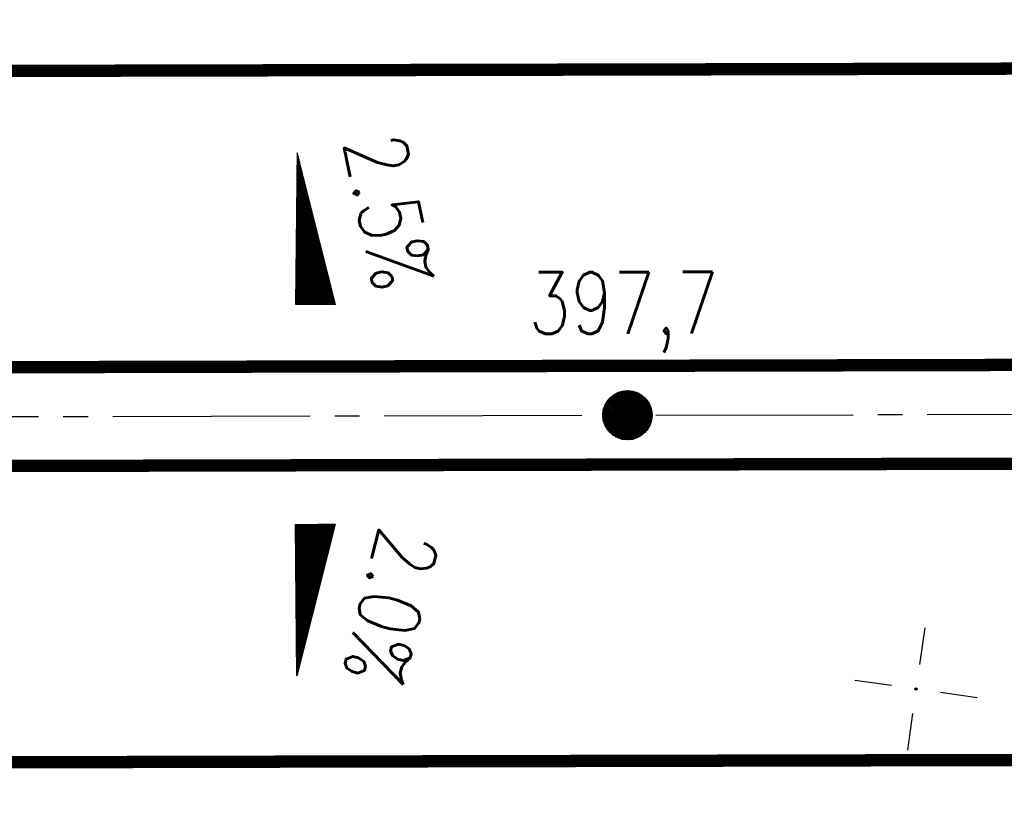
# Model space of a CAD drawing. Extents: x 0 to 1135, y 0 to 420.
# Tile 12 of 116: x 54 to 94, y 186 to 217. Entities that reach past the tile are written whole.
import ezdxf

# ---------------------------------------------------------------- set-up
doc = ezdxf.new("R2010")
doc.units = 0
doc.header["$LTSCALE"] = 2
doc.header["$MEASUREMENT"] = 0
doc.linetypes.add('ACHSE', pattern=[5.5, 4, -0.5, 0.5, -0.5])
doc.linetypes.add('AUSGEZOGEN', pattern=[0])
doc.layers.get('0').update_dxf_attribs({"color": 8, "linetype": 'AUSGEZOGEN'})
for name, color, linetype in [('ACHSETOP', 250, 'ACHSE'), ('FBRTOP', 8, 'AUSGEZOGEN'), ('GEF', 8, 'AUSGEZOGEN'), ('HEKT_B', 250, 'CONTINUOUS'), ('NETZ', 250, 'AUSGEZOGEN')]:
    doc.layers.add(name, color=color, linetype=linetype)
doc.styles.add('ROMANS', font='romans.shx', dxfattribs={"width": 0.8})

# ---------------------------------------------------------------- blocks, each defined once
blk = doc.blocks.new('IKR')
at = {"color": 0}
for p, q in [((0, 1), (0, 2.5)), ((-2.5, 0), (-1, 0)), ((1, 0), (2.5, 0)), ((0, -2.5), (0, -1))]:
    blk.add_line(p, q, dxfattribs=at)
blk.add_circle((0, 0), 0.05, dxfattribs=at)
blk.add_point((0, 0), dxfattribs=at)
blk = doc.blocks.new('*X17')
at = {"color": 0}
for p, q in [((212.234, 257.394), (213.242, 258.402)), ((212.236, 257.466), (213.169, 258.4)), ((212.237, 257.326), (213.31, 258.399)), ((212.244, 257.262), (213.373, 258.392)), ((212.244, 257.545), (213.09, 258.391)), ((212.254, 257.202), (213.434, 258.381)), ((212.261, 257.633), (213.003, 258.375)), ((212.268, 257.145), (213.491, 258.368)), ((212.284, 257.09), (213.545, 258.351)), ((212.29, 257.732), (212.903, 258.346)), ((212.303, 257.038), (213.597, 258.333)), ((212.324, 256.988), (213.647, 258.312)), ((212.343, 257.856), (212.779, 258.293)), ((212.347, 256.941), (213.694, 258.288)), ((212.372, 256.895), (213.74, 258.263)), ((212.399, 256.852), (213.783, 258.236)), ((212.428, 256.81), (213.825, 258.207)), ((212.459, 256.77), (213.865, 258.176)), ((212.492, 256.732), (213.903, 258.143)), ((212.526, 256.696), (213.939, 258.109)), ((212.563, 256.662), (213.974, 258.073)), ((212.601, 256.629), (214.006, 258.035)), ((212.64, 256.598), (214.037, 257.995)), ((212.682, 256.569), (214.066, 257.953)), ((212.726, 256.542), (214.093, 257.91)), ((212.771, 256.517), (214.119, 257.864)), ((212.819, 256.493), (214.142, 257.817)), ((212.868, 256.472), (214.163, 257.767)), ((212.92, 256.454), (214.182, 257.715)), ((212.975, 256.437), (214.198, 257.661)), ((213.032, 256.424), (214.211, 257.603)), ((213.092, 256.414), (214.222, 257.543)), ((213.156, 256.407), (214.229, 257.479)), ((213.224, 256.404), (214.232, 257.412)), ((213.296, 256.406), (214.23, 257.339)), ((213.375, 256.414), (214.222, 257.26)), ((213.463, 256.43), (214.205, 257.173)), ((213.563, 256.46), (214.176, 257.073)), ((213.686, 256.512), (214.123, 256.949))]:
    blk.add_line(p, q, dxfattribs=at)
blk = doc.blocks.new('SRMAST2')
at = {"color": 0}
blk.add_circle((0, 0), 0.999, dxfattribs=at)
blk.add_point((0, 0), dxfattribs=at)
blk.add_blockref('*X17', (-213.233, -257.403))
blk = doc.blocks.new('*X15')
at = {"color": 0}
for p, q in [((725.827, 193.844), (727.436, 195.453)), ((725.827, 193.853), (727.427, 195.453)), ((725.827, 193.861), (727.418, 195.453)), ((725.827, 193.87), (727.409, 195.453)), ((725.827, 193.879), (727.401, 195.453)), ((725.827, 193.888), (727.392, 195.453)), ((725.827, 193.897), (727.383, 195.453)), ((725.827, 193.906), (727.374, 195.453)), ((725.827, 193.914), (727.365, 195.453)), ((725.827, 193.923), (727.356, 195.453)), ((725.827, 193.932), (727.347, 195.453)), ((725.827, 193.941), (727.339, 195.453)), ((725.827, 193.95), (727.33, 195.453)), ((725.827, 193.959), (727.321, 195.453)), ((725.827, 193.967), (727.312, 195.453)), ((725.827, 193.976), (727.303, 195.453)), ((725.827, 193.985), (727.294, 195.453)), ((725.827, 193.994), (727.286, 195.453)), ((725.827, 194.003), (727.277, 195.453)), ((725.827, 194.012), (727.268, 195.453)), ((725.827, 194.02), (727.259, 195.453)), ((725.827, 194.029), (727.25, 195.453)), ((725.827, 194.038), (727.241, 195.453)), ((725.827, 194.047), (727.233, 195.453)), ((725.827, 194.056), (727.224, 195.453)), ((725.827, 194.065), (727.215, 195.453)), ((725.827, 194.073), (727.206, 195.453)), ((725.827, 194.082), (727.197, 195.453)), ((725.827, 194.091), (727.188, 195.453)), ((725.827, 194.1), (727.18, 195.453)), ((725.827, 194.109), (727.171, 195.453)), ((725.827, 194.118), (727.162, 195.453)), ((725.827, 194.127), (727.153, 195.453)), ((725.827, 194.135), (727.144, 195.453)), ((725.827, 194.144), (727.135, 195.453)), ((725.827, 194.153), (727.127, 195.453)), ((725.827, 194.162), (727.118, 195.453)), ((725.827, 194.171), (727.109, 195.453)), ((725.827, 194.18), (727.1, 195.453)), ((725.827, 194.188), (727.091, 195.453)), ((725.827, 194.197), (727.082, 195.453)), ((725.827, 194.206), (727.073, 195.453)), ((725.827, 194.215), (727.065, 195.453)), ((725.827, 194.224), (727.056, 195.453)), ((725.827, 194.233), (727.047, 195.453)), ((725.827, 194.241), (727.038, 195.453)), ((725.827, 194.25), (727.029, 195.453)), ((725.827, 194.259), (727.02, 195.453)), ((725.827, 194.268), (727.012, 195.453)), ((725.827, 194.277), (727.003, 195.453)), ((725.827, 194.286), (726.994, 195.453)), ((725.827, 194.294), (726.985, 195.453)), ((725.827, 194.303), (726.976, 195.453)), ((725.827, 194.312), (726.967, 195.453)), ((725.827, 194.321), (726.959, 195.453)), ((725.827, 194.33), (726.95, 195.453)), ((725.827, 194.339), (726.941, 195.453)), ((725.827, 194.348), (726.932, 195.453)), ((725.827, 194.356), (726.923, 195.453)), ((725.827, 194.365), (726.914, 195.453)), ((725.827, 194.374), (726.906, 195.453)), ((725.827, 194.383), (726.897, 195.453)), ((725.827, 194.392), (726.888, 195.453)), ((725.827, 194.401), (726.879, 195.453)), ((725.827, 194.409), (726.87, 195.453)), ((725.827, 194.418), (726.861, 195.453)), ((725.827, 194.427), (726.853, 195.453)), ((725.827, 194.436), (726.844, 195.453)), ((725.827, 194.445), (726.835, 195.453)), ((725.827, 194.454), (726.826, 195.453)), ((725.827, 194.462), (726.817, 195.453)), ((725.827, 194.471), (726.808, 195.453)), ((725.827, 194.48), (726.799, 195.453)), ((725.827, 194.489), (726.791, 195.453)), ((725.827, 194.498), (726.782, 195.453)), ((725.827, 194.507), (726.773, 195.453)), ((725.827, 194.515), (726.764, 195.453)), ((725.827, 194.524), (726.755, 195.453)), ((725.827, 194.533), (726.746, 195.453)), ((725.827, 194.542), (726.738, 195.453)), ((725.827, 194.551), (726.729, 195.453)), ((725.827, 194.56), (726.72, 195.453)), ((725.827, 194.568), (726.711, 195.453)), ((725.827, 194.577), (726.702, 195.453)), ((725.827, 194.586), (726.693, 195.453)), ((725.827, 194.595), (726.685, 195.453)), ((725.827, 194.604), (726.676, 195.453)), ((725.827, 194.613), (726.667, 195.453)), ((725.827, 194.622), (726.658, 195.453)), ((725.827, 194.63), (726.649, 195.453)), ((725.827, 194.639), (726.64, 195.453)), ((725.827, 194.648), (726.632, 195.453)), ((725.827, 194.657), (726.623, 195.453)), ((725.827, 194.666), (726.614, 195.453)), ((725.827, 194.675), (726.605, 195.453)), ((725.827, 194.683), (726.596, 195.453)), ((725.827, 194.692), (726.587, 195.453)), ((725.827, 194.701), (726.579, 195.453)), ((725.827, 194.71), (726.57, 195.453)), ((725.827, 194.719), (726.561, 195.453)), ((725.827, 194.728), (726.552, 195.453)), ((725.827, 194.736), (726.543, 195.453)), ((725.827, 194.745), (726.534, 195.453)), ((725.827, 194.754), (726.525, 195.453)), ((725.827, 194.763), (726.517, 195.453)), ((725.827, 194.772), (726.508, 195.453)), ((725.827, 194.781), (726.499, 195.453)), ((725.827, 194.789), (726.49, 195.453)), ((725.827, 194.798), (726.481, 195.453)), ((725.827, 194.807), (726.472, 195.453)), ((725.827, 194.816), (726.464, 195.453)), ((725.827, 194.825), (726.455, 195.453)), ((725.827, 194.834), (726.446, 195.453)), ((725.827, 194.842), (726.437, 195.453)), ((725.827, 194.851), (726.428, 195.453)), ((725.827, 194.86), (726.419, 195.453)), ((725.827, 194.869), (726.411, 195.453)), ((725.827, 194.878), (726.402, 195.453)), ((725.827, 194.887), (726.393, 195.453)), ((725.827, 194.896), (726.384, 195.453)), ((725.827, 194.904), (726.375, 195.453)), ((725.827, 194.913), (726.366, 195.453)), ((725.827, 194.922), (726.358, 195.453)), ((725.827, 194.931), (726.349, 195.453)), ((725.827, 194.94), (726.34, 195.453)), ((725.827, 194.949), (726.331, 195.453)), ((725.827, 194.957), (726.322, 195.453)), ((725.827, 194.966), (726.313, 195.453)), ((725.827, 194.975), (726.305, 195.453)), ((725.827, 194.984), (726.296, 195.453)), ((725.827, 194.993), (726.287, 195.453)), ((725.827, 195.002), (726.278, 195.453)), ((725.827, 195.01), (726.269, 195.453)), ((725.827, 195.019), (726.26, 195.453)), ((725.827, 195.028), (726.251, 195.453)), ((725.827, 195.037), (726.243, 195.453)), ((725.827, 195.046), (726.234, 195.453)), ((725.827, 195.055), (726.225, 195.453)), ((725.827, 195.063), (726.216, 195.453)), ((725.827, 195.072), (726.207, 195.453)), ((725.827, 195.081), (726.198, 195.453)), ((725.827, 195.09), (726.19, 195.453)), ((725.827, 195.099), (726.181, 195.453)), ((725.827, 195.108), (726.172, 195.453)), ((725.827, 195.116), (726.163, 195.453)), ((725.827, 195.125), (726.154, 195.453)), ((725.827, 195.134), (726.145, 195.453)), ((725.827, 195.143), (726.137, 195.453)), ((725.827, 195.152), (726.128, 195.453)), ((725.827, 195.161), (726.119, 195.453)), ((725.827, 195.17), (726.11, 195.453)), ((725.827, 195.178), (726.101, 195.453)), ((725.827, 195.187), (726.092, 195.453)), ((725.827, 195.196), (726.084, 195.453)), ((725.827, 195.205), (726.075, 195.453)), ((725.827, 195.214), (726.066, 195.453)), ((725.827, 195.223), (726.057, 195.453)), ((725.827, 195.231), (726.048, 195.453)), ((725.827, 195.24), (726.039, 195.453)), ((725.827, 195.249), (726.031, 195.453)), ((725.827, 195.258), (726.022, 195.453)), ((725.827, 195.267), (726.013, 195.453)), ((725.827, 195.276), (726.004, 195.453)), ((725.827, 195.284), (725.995, 195.453)), ((725.827, 195.293), (725.986, 195.453)), ((725.827, 195.302), (725.977, 195.453)), ((725.827, 195.311), (725.969, 195.453)), ((725.827, 195.32), (725.96, 195.453)), ((725.827, 195.329), (725.951, 195.453)), ((725.827, 195.337), (725.942, 195.453)), ((725.827, 195.346), (725.933, 195.453)), ((725.827, 195.355), (725.924, 195.453)), ((725.827, 195.364), (725.916, 195.453)), ((725.827, 195.373), (725.907, 195.453)), ((725.827, 195.382), (725.898, 195.453)), ((725.827, 195.39), (725.889, 195.453)), ((725.827, 195.399), (725.88, 195.453)), ((725.827, 195.408), (725.871, 195.453)), ((725.827, 195.417), (725.863, 195.453)), ((725.827, 195.426), (725.854, 195.453)), ((725.827, 195.435), (725.845, 195.453)), ((725.827, 195.444), (725.836, 195.453)), ((725.827, 193.826), (727.433, 195.433)), ((725.827, 193.817), (727.43, 195.421)), ((725.827, 193.808), (727.427, 195.409)), ((725.827, 193.799), (727.424, 195.397)), ((725.827, 193.791), (727.421, 195.385)), ((725.827, 193.782), (727.418, 195.373)), ((725.827, 193.773), (727.414, 195.361)), ((725.827, 193.764), (727.411, 195.349)), ((725.827, 193.755), (727.408, 195.337)), ((725.827, 193.746), (727.405, 195.325)), ((725.827, 193.738), (727.402, 195.313)), ((725.827, 193.729), (727.399, 195.301)), ((725.827, 193.72), (727.395, 195.289)), ((725.827, 193.711), (727.392, 195.277)), ((725.827, 193.702), (727.389, 195.265)), ((725.827, 193.693), (727.386, 195.253)), ((725.827, 193.685), (727.383, 195.241)), ((725.827, 193.676), (727.38, 195.229)), ((725.827, 193.667), (727.377, 195.217)), ((725.827, 193.658), (727.373, 195.205)), ((725.827, 193.649), (727.37, 195.193)), ((725.827, 193.64), (727.367, 195.181)), ((725.827, 193.632), (727.364, 195.169)), ((725.827, 193.623), (727.361, 195.157)), ((725.827, 193.614), (727.358, 195.145)), ((725.827, 193.605), (727.354, 195.133)), ((725.827, 193.596), (727.351, 195.121)), ((725.827, 193.587), (727.348, 195.109)), ((725.827, 193.579), (727.345, 195.097)), ((725.827, 193.57), (727.342, 195.085)), ((725.827, 193.561), (727.339, 195.073)), ((725.827, 193.552), (727.336, 195.061)), ((725.827, 193.543), (727.332, 195.049)), ((725.827, 193.534), (727.329, 195.037)), ((725.827, 193.525), (727.326, 195.025)), ((725.827, 193.517), (727.323, 195.013)), ((725.827, 193.508), (727.32, 195.001)), ((725.827, 193.499), (727.317, 194.989)), ((725.827, 193.49), (727.313, 194.977)), ((725.827, 193.481), (727.31, 194.965)), ((725.827, 193.472), (727.307, 194.953)), ((725.827, 193.464), (727.304, 194.941)), ((725.827, 193.455), (727.301, 194.929)), ((725.827, 193.446), (727.298, 194.917)), ((725.827, 193.437), (727.295, 194.905)), ((725.827, 193.428), (727.291, 194.893)), ((725.827, 193.419), (727.288, 194.881)), ((725.827, 193.411), (727.285, 194.869)), ((725.827, 193.402), (727.282, 194.857)), ((725.827, 193.393), (727.279, 194.845)), ((725.827, 193.384), (727.276, 194.833)), ((725.827, 193.375), (727.272, 194.821)), ((725.827, 193.366), (727.269, 194.809)), ((725.827, 193.358), (727.266, 194.797)), ((725.827, 193.349), (727.263, 194.785)), ((725.827, 193.34), (727.26, 194.773)), ((725.827, 193.331), (727.257, 194.761)), ((725.827, 193.322), (727.254, 194.749)), ((725.827, 193.313), (727.25, 194.737)), ((725.827, 193.305), (727.247, 194.725)), ((725.827, 193.296), (727.244, 194.713)), ((725.827, 193.287), (727.241, 194.701)), ((725.827, 193.278), (727.238, 194.689)), ((725.827, 193.269), (727.235, 194.677)), ((725.827, 193.26), (727.231, 194.665)), ((725.827, 193.251), (727.228, 194.653)), ((725.827, 193.243), (727.225, 194.641)), ((725.827, 193.234), (727.222, 194.629)), ((725.827, 193.225), (727.219, 194.617)), ((725.827, 193.216), (727.216, 194.605)), ((725.827, 193.207), (727.213, 194.593)), ((725.827, 193.198), (727.209, 194.581)), ((725.827, 193.19), (727.206, 194.569)), ((725.827, 193.181), (727.203, 194.557)), ((725.827, 193.172), (727.2, 194.545)), ((725.827, 193.163), (727.197, 194.533)), ((725.827, 193.154), (727.194, 194.521)), ((725.827, 193.145), (727.19, 194.509)), ((725.827, 193.137), (727.187, 194.497)), ((725.827, 193.128), (727.184, 194.485)), ((725.827, 193.119), (727.181, 194.473)), ((725.827, 193.11), (727.178, 194.461)), ((725.827, 193.101), (727.175, 194.449)), ((725.827, 193.092), (727.172, 194.437)), ((725.827, 193.084), (727.168, 194.425)), ((725.827, 193.075), (727.165, 194.413)), ((725.827, 193.066), (727.162, 194.401)), ((725.827, 193.057), (727.159, 194.389)), ((725.827, 193.048), (727.156, 194.377)), ((725.827, 193.039), (727.153, 194.365)), ((725.827, 193.031), (727.149, 194.353)), ((725.827, 193.022), (727.146, 194.341)), ((725.827, 193.013), (727.143, 194.329)), ((725.827, 193.004), (727.14, 194.317)), ((725.827, 192.995), (727.137, 194.305)), ((725.827, 192.986), (727.134, 194.293)), ((725.827, 192.977), (727.131, 194.281)), ((725.827, 192.969), (727.127, 194.269)), ((725.827, 192.96), (727.124, 194.257)), ((725.827, 192.951), (727.121, 194.245)), ((725.827, 192.942), (727.118, 194.233)), ((725.827, 192.933), (727.115, 194.221)), ((725.827, 192.924), (727.112, 194.209)), ((725.827, 192.916), (727.108, 194.197)), ((725.827, 192.907), (727.105, 194.185)), ((725.827, 192.898), (727.102, 194.173)), ((725.827, 192.889), (727.099, 194.161)), ((725.827, 192.88), (727.096, 194.15)), ((725.827, 192.871), (727.093, 194.138)), ((725.827, 192.863), (727.09, 194.126)), ((725.827, 192.854), (727.086, 194.114)), ((725.827, 192.845), (727.083, 194.102)), ((725.827, 192.836), (727.08, 194.09)), ((725.827, 192.827), (727.077, 194.078)), ((725.827, 192.818), (727.074, 194.066)), ((725.827, 192.81), (727.071, 194.054)), ((725.827, 192.801), (727.068, 194.042)), ((725.827, 192.792), (727.064, 194.03)), ((725.827, 192.783), (727.061, 194.018)), ((725.827, 192.774), (727.058, 194.006)), ((725.827, 192.765), (727.055, 193.994)), ((725.827, 192.757), (727.052, 193.982)), ((725.827, 192.748), (727.049, 193.97)), ((725.827, 192.739), (727.045, 193.958)), ((725.827, 192.73), (727.042, 193.946)), ((725.827, 192.721), (727.039, 193.934)), ((725.827, 192.712), (727.036, 193.922)), ((725.827, 192.703), (727.033, 193.91)), ((725.827, 192.695), (727.03, 193.898)), ((725.827, 192.686), (727.027, 193.886)), ((725.827, 192.677), (727.023, 193.874)), ((725.827, 192.668), (727.02, 193.862)), ((725.827, 192.659), (727.017, 193.85)), ((725.827, 192.65), (727.014, 193.838)), ((725.827, 192.642), (727.011, 193.826)), ((725.827, 192.633), (727.008, 193.814)), ((725.827, 192.624), (727.004, 193.802)), ((725.827, 192.615), (727.001, 193.79)), ((725.827, 192.606), (726.998, 193.778)), ((725.827, 192.597), (726.995, 193.766)), ((725.827, 192.589), (726.992, 193.754)), ((725.827, 192.58), (726.989, 193.742)), ((725.827, 192.571), (726.986, 193.73)), ((725.827, 192.562), (726.982, 193.718)), ((725.827, 192.553), (726.979, 193.706)), ((725.827, 192.544), (726.976, 193.694)), ((725.827, 192.536), (726.973, 193.682)), ((725.827, 192.527), (726.97, 193.67)), ((725.827, 192.518), (726.967, 193.658)), ((725.827, 192.509), (726.963, 193.646)), ((725.827, 192.5), (726.96, 193.634)), ((725.827, 192.491), (726.957, 193.622)), ((725.827, 192.483), (726.954, 193.61)), ((725.827, 192.474), (726.951, 193.598)), ((725.827, 192.465), (726.948, 193.586)), ((725.827, 192.456), (726.945, 193.574)), ((725.827, 192.447), (726.941, 193.562)), ((725.827, 192.438), (726.938, 193.55)), ((725.827, 192.429), (726.935, 193.538)), ((725.827, 192.421), (726.932, 193.526)), ((725.827, 192.412), (726.929, 193.514)), ((725.827, 192.403), (726.926, 193.502)), ((725.827, 192.394), (726.922, 193.49)), ((725.827, 192.385), (726.919, 193.478)), ((725.827, 192.376), (726.916, 193.466)), ((725.827, 192.368), (726.913, 193.454)), ((725.827, 192.359), (726.91, 193.442)), ((725.827, 192.35), (726.907, 193.43)), ((725.827, 192.341), (726.904, 193.418)), ((725.827, 192.332), (726.9, 193.406)), ((725.827, 192.323), (726.897, 193.394)), ((725.827, 192.315), (726.894, 193.382)), ((725.827, 192.306), (726.891, 193.37)), ((725.827, 192.297), (726.888, 193.358)), ((725.827, 192.288), (726.885, 193.346)), ((725.827, 192.279), (726.881, 193.334)), ((725.827, 192.27), (726.878, 193.322)), ((725.827, 192.262), (726.875, 193.31)), ((725.827, 192.253), (726.872, 193.298)), ((725.827, 192.244), (726.869, 193.286)), ((725.827, 192.235), (726.866, 193.274)), ((725.827, 192.226), (726.863, 193.262)), ((725.827, 192.217), (726.859, 193.25)), ((725.827, 192.209), (726.856, 193.238)), ((725.827, 192.2), (726.853, 193.226)), ((725.827, 192.191), (726.85, 193.214)), ((725.827, 192.182), (726.847, 193.202)), ((725.827, 192.173), (726.844, 193.19)), ((725.827, 192.164), (726.84, 193.178)), ((725.827, 192.155), (726.837, 193.166)), ((725.827, 192.147), (726.834, 193.154)), ((725.827, 192.138), (726.831, 193.142)), ((725.827, 192.129), (726.828, 193.13)), ((725.827, 192.12), (726.825, 193.118)), ((725.827, 192.111), (726.822, 193.106)), ((725.827, 192.102), (726.818, 193.094)), ((725.827, 192.094), (726.815, 193.082)), ((725.827, 192.085), (726.812, 193.07)), ((725.827, 192.076), (726.809, 193.058)), ((725.827, 192.067), (726.806, 193.046)), ((725.827, 192.058), (726.803, 193.034)), ((725.827, 192.049), (726.799, 193.022)), ((725.827, 192.041), (726.796, 193.01)), ((725.827, 192.032), (726.793, 192.998)), ((725.827, 192.023), (726.79, 192.986)), ((725.827, 192.014), (726.787, 192.974)), ((725.827, 192.005), (726.784, 192.962)), ((725.827, 191.996), (726.781, 192.95)), ((725.827, 191.988), (726.777, 192.938)), ((725.827, 191.979), (726.774, 192.926)), ((725.827, 191.97), (726.771, 192.914)), ((725.827, 191.961), (726.768, 192.902)), ((725.827, 191.952), (726.765, 192.89)), ((725.827, 191.943), (726.762, 192.878)), ((725.827, 191.935), (726.758, 192.866)), ((725.827, 191.926), (726.755, 192.854)), ((725.827, 191.917), (726.752, 192.842)), ((725.827, 191.908), (726.749, 192.83)), ((725.827, 191.899), (726.746, 192.818)), ((725.827, 191.89), (726.743, 192.806)), ((725.827, 191.881), (726.74, 192.794)), ((725.827, 191.873), (726.736, 192.782)), ((725.827, 191.864), (726.733, 192.77)), ((725.827, 191.855), (726.73, 192.758)), ((725.827, 191.846), (726.727, 192.746)), ((725.827, 191.837), (726.724, 192.734)), ((725.827, 191.828), (726.721, 192.722)), ((725.827, 191.82), (726.717, 192.71)), ((725.827, 191.811), (726.714, 192.698)), ((725.827, 191.802), (726.711, 192.686)), ((725.827, 191.793), (726.708, 192.674)), ((725.827, 191.784), (726.705, 192.662)), ((725.827, 191.775), (726.702, 192.65)), ((725.827, 191.767), (726.699, 192.639)), ((725.827, 191.758), (726.695, 192.627)), ((725.827, 191.749), (726.692, 192.615)), ((725.827, 191.74), (726.689, 192.603)), ((725.827, 191.731), (726.686, 192.591)), ((725.827, 191.722), (726.683, 192.579)), ((725.827, 191.714), (726.68, 192.567)), ((725.827, 191.705), (726.677, 192.555)), ((725.827, 191.696), (726.673, 192.543)), ((725.827, 191.687), (726.67, 192.531)), ((725.827, 191.678), (726.667, 192.519)), ((725.827, 191.669), (726.664, 192.507)), ((725.827, 191.66), (726.661, 192.495)), ((725.827, 191.652), (726.658, 192.483)), ((725.827, 191.643), (726.654, 192.471)), ((725.827, 191.634), (726.651, 192.459)), ((725.827, 191.625), (726.648, 192.447)), ((725.827, 191.616), (726.645, 192.435)), ((725.827, 191.607), (726.642, 192.423)), ((725.827, 191.599), (726.639, 192.411)), ((725.827, 191.59), (726.636, 192.399)), ((725.827, 191.581), (726.632, 192.387)), ((725.827, 191.572), (726.629, 192.375)), ((725.827, 191.563), (726.626, 192.363)), ((725.827, 191.554), (726.623, 192.351)), ((725.827, 191.546), (726.62, 192.339)), ((725.827, 191.537), (726.617, 192.327)), ((725.827, 191.528), (726.613, 192.315)), ((725.827, 191.519), (726.61, 192.303)), ((725.827, 191.51), (726.607, 192.291)), ((725.827, 191.501), (726.604, 192.279)), ((725.827, 191.493), (726.601, 192.267)), ((725.827, 191.484), (726.598, 192.255)), ((725.827, 191.475), (726.595, 192.243)), ((725.827, 191.466), (726.591, 192.231)), ((725.827, 191.457), (726.588, 192.219)), ((725.827, 191.448), (726.585, 192.207)), ((725.827, 191.44), (726.582, 192.195)), ((725.827, 191.431), (726.579, 192.183)), ((725.827, 191.422), (726.576, 192.171)), ((725.827, 191.413), (726.572, 192.159)), ((725.827, 191.404), (726.569, 192.147)), ((725.827, 191.395), (726.566, 192.135)), ((725.827, 191.386), (726.563, 192.123)), ((725.827, 191.378), (726.56, 192.111)), ((725.827, 191.369), (726.557, 192.099)), ((725.827, 191.36), (726.554, 192.087)), ((725.827, 191.351), (726.55, 192.075)), ((725.827, 191.342), (726.547, 192.063)), ((725.827, 191.333), (726.544, 192.051)), ((725.827, 191.325), (726.541, 192.039)), ((725.827, 191.316), (726.538, 192.027)), ((725.827, 191.307), (726.535, 192.015)), ((725.827, 191.298), (726.531, 192.003)), ((725.827, 191.289), (726.528, 191.991)), ((725.827, 191.28), (726.525, 191.979)), ((725.827, 191.272), (726.522, 191.967)), ((725.827, 191.263), (726.519, 191.955)), ((725.827, 191.254), (726.516, 191.943)), ((725.827, 191.245), (726.513, 191.931)), ((725.827, 191.236), (726.509, 191.919)), ((725.827, 191.227), (726.506, 191.907)), ((725.827, 191.219), (726.503, 191.895)), ((725.827, 191.21), (726.5, 191.883)), ((725.827, 191.201), (726.497, 191.871)), ((725.827, 191.192), (726.494, 191.859)), ((725.827, 191.183), (726.49, 191.847)), ((725.827, 191.174), (726.487, 191.835)), ((725.827, 191.166), (726.484, 191.823)), ((725.827, 191.157), (726.481, 191.811)), ((725.827, 191.148), (726.478, 191.799)), ((725.827, 191.139), (726.475, 191.787)), ((725.827, 191.13), (726.472, 191.775)), ((725.827, 191.121), (726.468, 191.763)), ((725.827, 191.112), (726.465, 191.751)), ((725.827, 191.104), (726.462, 191.739)), ((725.827, 191.095), (726.459, 191.727)), ((725.827, 191.086), (726.456, 191.715)), ((725.827, 191.077), (726.453, 191.703)), ((725.827, 191.068), (726.449, 191.691)), ((725.827, 191.059), (726.446, 191.679)), ((725.827, 191.051), (726.443, 191.667)), ((725.827, 191.042), (726.44, 191.655)), ((725.827, 191.033), (726.437, 191.643)), ((725.827, 191.024), (726.434, 191.631)), ((725.827, 191.015), (726.431, 191.619)), ((725.827, 191.006), (726.427, 191.607)), ((725.827, 190.998), (726.424, 191.595)), ((725.827, 190.989), (726.421, 191.583)), ((725.827, 190.98), (726.418, 191.571)), ((725.827, 190.971), (726.415, 191.559)), ((725.827, 190.962), (726.412, 191.547)), ((725.827, 190.953), (726.408, 191.535)), ((725.827, 190.945), (726.405, 191.523)), ((725.827, 190.936), (726.402, 191.511)), ((725.827, 190.927), (726.399, 191.499)), ((725.827, 190.918), (726.396, 191.487)), ((725.827, 190.909), (726.393, 191.475)), ((725.827, 190.9), (726.39, 191.463)), ((725.827, 190.892), (726.386, 191.451)), ((725.827, 190.883), (726.383, 191.439)), ((725.827, 190.874), (726.38, 191.427)), ((725.827, 190.865), (726.377, 191.415)), ((725.827, 190.856), (726.374, 191.403)), ((725.827, 190.847), (726.371, 191.391)), ((725.827, 190.838), (726.367, 191.379)), ((725.827, 190.83), (726.364, 191.367)), ((725.827, 190.821), (726.361, 191.355)), ((725.827, 190.812), (726.358, 191.343)), ((725.827, 190.803), (726.355, 191.331)), ((725.827, 190.794), (726.352, 191.319)), ((725.827, 190.785), (726.349, 191.307)), ((725.827, 190.777), (726.345, 191.295)), ((725.827, 190.768), (726.342, 191.283)), ((725.827, 190.759), (726.339, 191.271)), ((725.827, 190.75), (726.336, 191.259)), ((725.827, 190.741), (726.333, 191.247)), ((725.827, 190.732), (726.33, 191.235)), ((725.827, 190.724), (726.326, 191.223)), ((725.827, 190.715), (726.323, 191.211)), ((725.827, 190.706), (726.32, 191.199)), ((725.827, 190.697), (726.317, 191.187)), ((725.827, 190.688), (726.314, 191.175)), ((725.827, 190.679), (726.311, 191.163)), ((725.827, 190.671), (726.308, 191.151)), ((725.827, 190.662), (726.304, 191.139)), ((725.827, 190.653), (726.301, 191.128)), ((725.827, 190.644), (726.298, 191.116)), ((725.827, 190.635), (726.295, 191.104)), ((725.827, 190.626), (726.292, 191.092)), ((725.827, 190.618), (726.289, 191.08)), ((725.827, 190.609), (726.286, 191.068)), ((725.827, 190.6), (726.282, 191.056)), ((725.827, 190.591), (726.279, 191.044)), ((725.827, 190.582), (726.276, 191.032)), ((725.827, 190.573), (726.273, 191.02)), ((725.827, 190.564), (726.27, 191.008)), ((725.827, 190.556), (726.267, 190.996)), ((725.827, 190.547), (726.263, 190.984)), ((725.827, 190.538), (726.26, 190.972)), ((725.827, 190.529), (726.257, 190.96)), ((725.827, 190.52), (726.254, 190.948)), ((725.827, 190.511), (726.251, 190.936)), ((725.827, 190.503), (726.248, 190.924)), ((725.827, 190.494), (726.245, 190.912)), ((725.827, 190.485), (726.241, 190.9)), ((725.827, 190.476), (726.238, 190.888)), ((725.827, 190.467), (726.235, 190.876)), ((725.827, 190.458), (726.232, 190.864)), ((725.827, 190.45), (726.229, 190.852)), ((725.827, 190.441), (726.226, 190.84)), ((725.827, 190.432), (726.222, 190.828)), ((725.827, 190.423), (726.219, 190.816)), ((725.827, 190.414), (726.216, 190.804)), ((725.827, 190.405), (726.213, 190.792)), ((725.827, 190.397), (726.21, 190.78)), ((725.827, 190.388), (726.207, 190.768)), ((725.827, 190.379), (726.204, 190.756)), ((725.827, 190.37), (726.2, 190.744)), ((725.827, 190.361), (726.197, 190.732)), ((725.827, 190.352), (726.194, 190.72)), ((725.827, 190.344), (726.191, 190.708)), ((725.827, 190.335), (726.188, 190.696)), ((725.827, 190.326), (726.185, 190.684)), ((725.827, 190.317), (726.181, 190.672)), ((725.827, 190.308), (726.178, 190.66)), ((725.827, 190.299), (726.175, 190.648)), ((725.827, 190.29), (726.172, 190.636)), ((725.827, 190.282), (726.169, 190.624)), ((725.827, 190.273), (726.166, 190.612)), ((725.827, 190.264), (726.163, 190.6)), ((725.827, 190.255), (726.159, 190.588)), ((725.827, 190.246), (726.156, 190.576)), ((725.827, 190.237), (726.153, 190.564)), ((725.827, 190.229), (726.15, 190.552)), ((725.827, 190.22), (726.147, 190.54)), ((725.827, 190.211), (726.144, 190.528)), ((725.827, 190.202), (726.14, 190.516)), ((725.827, 190.193), (726.137, 190.504)), ((725.827, 190.184), (726.134, 190.492)), ((725.827, 190.176), (726.131, 190.48)), ((725.827, 190.167), (726.128, 190.468)), ((725.827, 190.158), (726.125, 190.456)), ((725.827, 190.149), (726.122, 190.444)), ((725.827, 190.14), (726.118, 190.432)), ((725.827, 190.131), (726.115, 190.42)), ((725.827, 190.123), (726.112, 190.408)), ((725.827, 190.114), (726.109, 190.396)), ((725.827, 190.105), (726.106, 190.384)), ((725.827, 190.096), (726.103, 190.372)), ((725.827, 190.087), (726.099, 190.36)), ((725.827, 190.078), (726.096, 190.348)), ((725.827, 190.07), (726.093, 190.336)), ((725.827, 190.061), (726.09, 190.324)), ((725.827, 190.052), (726.087, 190.312)), ((725.827, 190.043), (726.084, 190.3)), ((725.827, 190.034), (726.081, 190.288)), ((725.827, 190.025), (726.077, 190.276)), ((725.827, 190.016), (726.074, 190.264)), ((725.827, 190.008), (726.071, 190.252)), ((725.827, 189.999), (726.068, 190.24)), ((725.827, 189.99), (726.065, 190.228)), ((725.827, 189.981), (726.062, 190.216)), ((725.827, 189.972), (726.058, 190.204)), ((725.827, 189.963), (726.055, 190.192)), ((725.827, 189.955), (726.052, 190.18)), ((725.827, 189.946), (726.049, 190.168)), ((725.827, 189.937), (726.046, 190.156)), ((725.827, 189.928), (726.043, 190.144)), ((725.827, 189.919), (726.04, 190.132)), ((725.827, 189.91), (726.036, 190.12)), ((725.827, 189.902), (726.033, 190.108)), ((725.827, 189.893), (726.03, 190.096)), ((725.827, 189.884), (726.027, 190.084)), ((725.827, 189.875), (726.024, 190.072)), ((725.827, 189.866), (726.021, 190.06)), ((725.827, 189.857), (726.017, 190.048)), ((725.827, 189.849), (726.014, 190.036)), ((725.827, 189.84), (726.011, 190.024)), ((725.827, 189.831), (726.008, 190.012)), ((725.827, 189.822), (726.005, 190)), ((725.827, 189.813), (726.002, 189.988)), ((725.827, 189.804), (725.999, 189.976)), ((725.827, 189.796), (725.995, 189.964)), ((725.827, 189.787), (725.992, 189.952)), ((725.827, 189.778), (725.989, 189.94)), ((725.827, 189.769), (725.986, 189.928)), ((725.827, 189.76), (725.983, 189.916)), ((725.827, 189.751), (725.98, 189.904)), ((725.827, 189.742), (725.976, 189.892)), ((725.827, 189.734), (725.973, 189.88)), ((725.827, 189.725), (725.97, 189.868)), ((725.827, 189.716), (725.967, 189.856)), ((725.827, 189.707), (725.964, 189.844)), ((725.827, 189.698), (725.961, 189.832)), ((725.827, 189.689), (725.958, 189.82)), ((725.827, 189.681), (725.954, 189.808)), ((725.827, 189.672), (725.951, 189.796)), ((725.827, 189.663), (725.948, 189.784)), ((725.827, 189.654), (725.945, 189.772)), ((725.827, 189.645), (725.942, 189.76)), ((725.827, 189.636), (725.939, 189.748)), ((725.827, 189.628), (725.935, 189.736)), ((725.827, 189.619), (725.932, 189.724)), ((725.827, 189.61), (725.929, 189.712)), ((725.827, 189.601), (725.926, 189.7)), ((725.827, 189.592), (725.923, 189.688)), ((725.827, 189.583), (725.92, 189.676)), ((725.827, 189.575), (725.917, 189.664)), ((725.827, 189.566), (725.913, 189.652)), ((725.827, 189.557), (725.91, 189.64)), ((725.827, 189.548), (725.907, 189.628)), ((725.827, 189.539), (725.904, 189.616)), ((725.827, 189.53), (725.901, 189.605)), ((725.827, 189.521), (725.898, 189.593)), ((725.827, 189.513), (725.895, 189.581)), ((725.827, 189.504), (725.891, 189.569)), ((725.827, 189.495), (725.888, 189.557)), ((725.827, 189.486), (725.885, 189.545)), ((725.827, 189.477), (725.882, 189.533)), ((725.827, 189.468), (725.879, 189.521)), ((725.827, 189.46), (725.876, 189.509)), ((725.827, 189.451), (725.872, 189.497)), ((725.827, 189.442), (725.869, 189.485)), ((725.827, 189.433), (725.866, 189.473)), ((725.827, 189.424), (725.863, 189.461)), ((725.827, 189.415), (725.86, 189.449)), ((725.827, 189.407), (725.857, 189.437)), ((725.827, 189.398), (725.854, 189.425)), ((725.827, 189.389), (725.85, 189.413)), ((725.827, 189.38), (725.847, 189.401)), ((725.827, 189.371), (725.844, 189.389)), ((725.827, 189.362), (725.841, 189.377)), ((725.827, 189.354), (725.838, 189.365)), ((725.827, 189.345), (725.835, 189.353)), ((725.827, 189.336), (725.831, 189.341))]:
    blk.add_line(p, q, dxfattribs=at)
blk = doc.blocks.new('GEF')
at = {"color": 0}
for p, q in [((0.01, 0.018), (0.01, 6.148)), ((1.622, 6.148), (0.01, 0.018)), ((0.01, 6.148), (1.622, 6.148))]:
    blk.add_line(p, q, dxfattribs=at)
blk.add_blockref('*X15', (-725.817, -189.305), dxfattribs=at)

msp = doc.modelspace()

# ---------------------------------------------------------------- linework, layer by layer
at = {"layer": 'ACHSETOP'}
msp.add_lwpolyline([(25, 201.047), (103.855, 201.225), (178.855, 201.395), (253.855, 201.564), (278.854, 201.622), (303.855, 201.678), (328.854, 201.734), (353.854, 201.791), (360.18, 201.803), (378.854, 201.881), (403.854, 202.099), (428.851, 202.446), (453.846, 202.923), (478.839, 203.528), (503.828, 204.264), (528.813, 205.128), (553.794, 206.122), (578.768, 207.244)], dxfattribs=at)
at = {"layer": 'FBRTOP', "const_width": 0.5}
for points in [[(778.203, 222.125, 0.000004), (815.608, 224.799, -0.000002), (853.013, 227.472, -0.000001), (902.886, 231.036, 0.000001), (950, 234.403, 0.000002)], [(778.488, 218.136, 0.000004), (815.893, 220.809, -0.000002), (853.298, 223.482, -0.000001), (903.171, 227.046, 0.000001), (950, 230.392, 0.000002)], [(703.395, 216.78, -0.000001), (715.863, 217.671, 0.000009)], [(703.68, 212.79, -0.000001), (716.148, 213.681, 0.000009)]]:
    msp.add_lwpolyline(points, format="xyb", dxfattribs=at)
for points in [[(25, 215.047), (103.824, 215.225)], [(25, 203.047), (103.851, 203.225)], [(25, 199.047), (103.86, 199.225)], [(25, 187.047), (103.887, 187.225)]]:
    msp.add_lwpolyline(points, dxfattribs=at)

# ---------------------------------------------------------------- block references
at = {"layer": 'GEF', "xscale": -1, "rotation": 179.4075899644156}
msp.add_blockref('GEF', (65.462, 211.816), dxfattribs=at)
at = {"layer": 'GEF', "rotation": 0.5434572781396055}
msp.add_blockref('GEF', (65.453, 190.592), dxfattribs=at)
at = {"layer": 'HEKT_B', "rotation": 81.9288054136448}
msp.add_blockref('SRMAST2', (78.855, 201.169), dxfattribs=at)
at = {"layer": 'NETZ', "rotation": 171.9288}
msp.add_blockref('IKR', (90.545, 190.079), dxfattribs=at)

# ---------------------------------------------------------------- texts
at = {"layer": 'GEF', "style": 'ROMANS', "width": 0.8}
for s, rotation, p in [('2.5%%%', 281.6666, (67.332, 212.248)), ('2.0%%%', 255.8114, (68.841, 196.773))]:
    msp.add_text(s, height=2.5, rotation=rotation, dxfattribs=at).set_placement(p)
at = {"layer": 'HEKT_B', "style": 'ROMANS', "width": 0.8}
msp.add_text('397,7', height=2.5, rotation=0.1295, dxfattribs=at).set_placement((74.846, 204.456))

doc.saveas('drawing.dxf')
